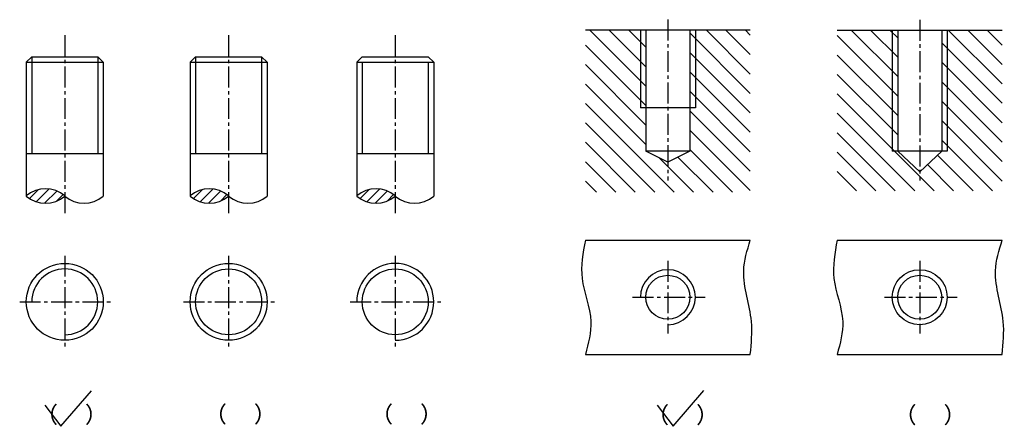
# Model space of a CAD drawing. Header units: millimetres. Extents: x -3182 to -1391, y 6653 to 7394.
import ezdxf

# ---------------------------------------------------------------- set-up
doc = ezdxf.new("R2010")
doc.units = ezdxf.units.MM
doc.linetypes.add('CENTER2', pattern=[28.575, 19.05, -3.175, 3.175, -3.175])
for name, color, linetype in [('ST剖面线', 7, 'Continuous'), ('ST细实线', 7, 'Continuous'), ('中心线', 7, 'CENTER2'), ('辅助线', 7, 'Continuous')]:
    doc.layers.add(name, color=color, linetype=linetype)
doc.layers.add('ST粗实线', color=7, linetype='Continuous', lineweight=30)
doc.layers.add('轮廓线', color=7, linetype='Continuous', lineweight=30)
doc.styles.get("Standard").update_dxf_attribs({"font": 'txt', "height": 5})

msp = doc.modelspace()

# ---------------------------------------------------------------- hatches: boundary and pattern name
at = {"layer": 'ST剖面线'}
h = msp.add_hatch(dxfattribs=at)
h.set_pattern_fill('ANSI31', color=256, scale=200, angle=-90, style=0)
h.set_pattern_definition([(315, (-3830.735, 7928.572), (17.67767, 17.67767), [])])
h.paths.add_polyline_path([(-1853.3, 7079.6), (-1853.3, 7374.4), (-1953.3, 7374.4), (-1953.3, 7232.8), (-1963.3, 7232.8), (-1963.3, 7154.4), (-2003.3, 7134.4), (-2043.3, 7154.4), (-2043.3, 7232.8), (-2053.3, 7232.8), (-2053.3, 7374.4), (-2153.3, 7374.4), (-2153.3, 7079.6)])
h.paths.add_polyline_path([(-1953.3, 7232.8), (-1953.3, 7374.4), (-1963.3, 7374.4), (-1963.3, 7232.8)], flags=16)
h.paths.add_polyline_path([(-2043.3, 7232.8), (-2043.3, 7374.4), (-2053.3, 7374.4), (-2053.3, 7232.8)], flags=16)
h = msp.add_hatch(dxfattribs=at)
h.set_pattern_fill('ANSI31', color=256, scale=200, angle=-90, style=0)
h.set_pattern_definition([(315, (-3372.735, 8264.132), (17.67767, 17.67767), [])])
h.paths.add_polyline_path([(-1395.3, 7082.1), (-1395.3, 7374.1), (-1495.3, 7374.1), (-1495.3, 7154.1), (-1505.3, 7154.1), (-1545.3, 7116.9), (-1585.3, 7154.1), (-1595.3, 7154.1), (-1595.3, 7374.1), (-1695.3, 7374.1), (-1695.3, 7082.1)])
h.paths.add_polyline_path([(-1495.3, 7154.1), (-1495.3, 7374.1), (-1505.3, 7374.1), (-1505.3, 7154.1)], flags=16)
h.paths.add_polyline_path([(-1585.3, 7154.1), (-1585.3, 7374.1), (-1595.3, 7374.1), (-1595.3, 7154.1)], flags=16)
at = {"layer": '辅助线'}
h = msp.add_hatch(dxfattribs=at)
h.set_pattern_fill('ANSI31', color=256, scale=4)
h.set_pattern_definition([(45, (598, 0), (-8.980256, 8.980256), [])])
h.paths.add_polyline_path([(-3170, 7072.6, 0.374435), (-3100, 7072.6, 0.374435)])
h = msp.add_hatch(dxfattribs=at)
h.set_pattern_fill('ANSI31', color=256, scale=4)
h.set_pattern_definition([(45, (896, 0), (-8.980256, 8.980256), [])])
h.paths.add_polyline_path([(-2872, 7072.6, 0.374435), (-2802, 7072.6, 0.374435)])
h = msp.add_hatch(dxfattribs=at)
h.set_pattern_fill('ANSI31', color=256, scale=4)
h.set_pattern_definition([(45, (1199, 0), (-8.980256, 8.980256), [])])
h.paths.add_polyline_path([(-2569, 7072.6, 0.374435), (-2499, 7072.6, 0.374435)])

# ---------------------------------------------------------------- linework, layer by layer
at = {"layer": 'ST粗实线'}
for p, q in [((-1853.3, 7374.4), (-2153.3, 7374.4)), ((-2043.3, 7374.4), (-2043.3, 7154.4)), ((-1963.3, 7374.4), (-1963.3, 7154.4)), ((-1395.3, 7374.1), (-1695.3, 7374.1)), ((-1585.3, 7374.1), (-1585.3, 7154.1)), ((-1505.3, 7374.1), (-1505.3, 7154.1)), ((-1953.3, 7232.8), (-2053.3, 7232.8)), ((-2003.3, 7134.4), (-2043.3, 7154.4)), ((-1963.3, 7154.4), (-2043.3, 7154.4)), ((-1963.3, 7154.4), (-2003.3, 7134.4)), ((-1495.3, 7154.1), (-1595.3, 7154.1)), ((-1545.3, 7116.9), (-1585.3, 7154.1)), ((-1505.3, 7154.1), (-1545.3, 7116.9))]:
    msp.add_line(p, q, dxfattribs=at)
at = {"layer": 'ST细实线'}
for p, q in [((-2053.3, 7374.4), (-2053.3, 7232.8)), ((-1953.3, 7374.4), (-1953.3, 7232.8)), ((-1595.3, 7374.1), (-1595.3, 7154.1)), ((-1495.3, 7374.1), (-1495.3, 7154.1))]:
    msp.add_line(p, q, dxfattribs=at)
at = {"layer": '中心线', "ltscale": 2}
for p, q in [((-2003.3, 7393.6), (-2003.3, 7101.1)), ((-1545.3, 7393.2), (-1545.3, 7100.7)), ((-3100, 7365.2), (-3100, 7038)), ((-2802, 7365.2), (-2802, 7038)), ((-2499, 7365.2), (-2499, 7038)), ((-3100, 6964), (-3100, 6796)), ((-2802, 6964), (-2802, 6796)), ((-2499, 6964), (-2499, 6796)), ((-2003.3, 6954.4), (-2003.3, 6822.4)), ((-1545.3, 6954.4), (-1545.3, 6822.4)), ((-3182, 6880), (-3012, 6880)), ((-2884, 6880), (-2714, 6880)), ((-2581, 6880), (-2411, 6880)), ((-2067.3, 6888.4), (-1935.3, 6888.4)), ((-1609.3, 6888.4), (-1477.3, 6888.4))]:
    msp.add_line(p, q, dxfattribs=at)
at = {"layer": '轮廓线', "ltscale": 2}
for p, q in [((-3160, 7326), (-3170, 7316)), ((-3040, 7326), (-3030, 7316)), ((-2862, 7326), (-2872, 7316)), ((-2862, 7326), (-2862, 7150)), ((-2742, 7326), (-2742, 7150)), ((-2742, 7326), (-2732, 7316)), ((-2559, 7326), (-2569, 7316)), ((-2439, 7326), (-2429, 7316)), ((-3170, 7316), (-3170, 7072.6)), ((-3030, 7316), (-3030, 7072.6)), ((-2872, 7316), (-2872, 7072.6)), ((-2732, 7316), (-2732, 7072.6)), ((-2569, 7316), (-2569, 7072.6)), ((-2429, 7316), (-2429, 7072.6))]:
    msp.add_line(p, q, dxfattribs=at)
at = {"layer": '轮廓线'}
for p, q in [((-3160, 7326), (-3040, 7326)), ((-2862, 7326), (-2742, 7326)), ((-2559, 7326), (-2439, 7326)), ((-3170, 7316), (-3030, 7316)), ((-2872, 7316), (-2732, 7316)), ((-2569, 7316), (-2429, 7316)), ((-3170, 7150), (-3030, 7150)), ((-2569, 7150), (-2429, 7150)), ((-2153.3, 6992.4), (-1853.3, 6992.4)), ((-1695.3, 6992.4), (-1395.3, 6992.4)), ((-2153.3, 6784.4), (-1853.3, 6784.4)), ((-1695.3, 6784.4), (-1395.3, 6784.4))]:
    msp.add_line(p, q, dxfattribs=at)
at = {"layer": '轮廓线', "color": 5, "lineweight": -2}
for p, q in [((-3107.1, 6653.4), (-3051.2, 6717.8)), ((-1993.9, 6653.9), (-1937.9, 6718.3)), ((-3136, 6691.6), (-3107.1, 6653.4)), ((-2022.8, 6692.1), (-1993.9, 6653.9))]:
    msp.add_line(p, q, dxfattribs=at)
at = {"layer": '轮廓线'}
for centre, radius in [((-3100, 6880), 70), ((-2802, 6880), 70), ((-2802, 6880), 60), ((-1545.3, 6888.4), 50), ((-2003.3, 6888.4), 40), ((-1545.3, 6888.4), 40)]:
    msp.add_circle(centre, radius, dxfattribs=at)
msp.add_arc((-2499, 6880), 70, 270, 180, dxfattribs=at)
at = {"layer": '辅助线', "ltscale": 2}
for p, q in [((-3160, 7326), (-3160, 7150)), ((-3040, 7326), (-3040, 7150)), ((-2559, 7316), (-2559, 7150)), ((-2439, 7316), (-2439, 7150))]:
    msp.add_line(p, q, dxfattribs=at)
at = {"layer": '辅助线'}
msp.add_line((-2872, 7150), (-2732, 7150), dxfattribs=at)
msp.add_circle((-2499, 6880), 60, dxfattribs=at)
for centre, radius, start, end in [((-3135, 7032.5), 53.3, 48.9446, 131.0554), ((-2837, 7032.5), 53.3, 48.9446, 131.0554), ((-2534, 7032.5), 53.3, 48.9446, 131.0554), ((-3135, 7112.8), 53.3, 228.9446, 311.0554), ((-3065, 7112.8), 53.3, 228.9446, 311.0554), ((-2837, 7112.8), 53.3, 228.9446, 311.0554), ((-2767, 7112.8), 53.3, 228.9446, 311.0554), ((-2534, 7112.8), 53.3, 228.9446, 311.0554), ((-2464, 7112.8), 53.3, 228.9446, 311.0554), ((-3100, 6880), 60, 270, 180), ((-2003.3, 6888.4), 50, 270, 180)]:
    msp.add_arc(centre, radius, start, end, dxfattribs=at)
for points in [[(-2153.3, 6992.4), (-2159.3, 6922.4), (-2143.3, 6844.4), (-2153.3, 6784.4)], [(-1853.3, 6784.4), (-1851.3, 6844.4), (-1865.3, 6936.4), (-1853.3, 6992.4)], [(-1695.3, 6992.4), (-1701.3, 6922.4), (-1685.3, 6844.4), (-1695.3, 6784.4)], [(-1395.3, 6784.4), (-1393.3, 6844.4), (-1407.3, 6936.4), (-1395.3, 6992.4)]]:
    msp.add_spline(points, degree=3, dxfattribs=at)

# ---------------------------------------------------------------- texts
at = {"layer": '轮廓线', "char_height": 30, "attachment_point": 1}
for insert in [(-3183.3, 6689.7), (-2876.2, 6690.3), (-2573.9, 6690.3), (-2071.9, 6689.1), (-1621.9, 6689.1)]:
    msp.add_mtext_dynamic_manual_height_columns('\\pxi-3,l4,t4;{\\fGulim|b0|i0|c129|p34;（^I\\fGulim|b0|i0|c134|p34;）}', width=325.311, gutter_width=25, heights=[0], dxfattribs=dict(at, insert=insert))

doc.saveas('drawing.dxf')
